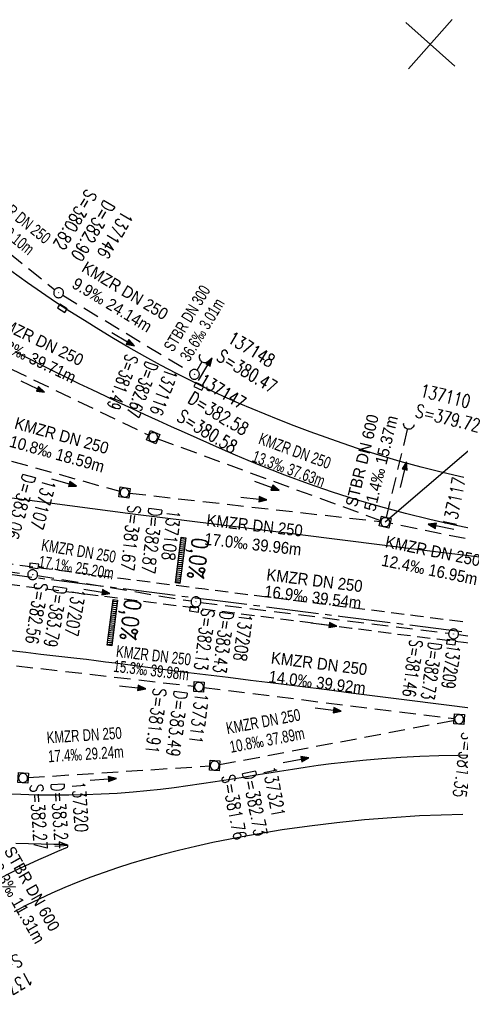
# Model space of a CAD drawing. Header units: millimetres. Extents: x -519 to 616, y -483 to 277.
# Tile 23 of 26: x 236 to 303, y -254 to -104. Entities that reach past the tile are written whole.
import ezdxf

# ---------------------------------------------------------------- set-up
doc = ezdxf.new("R2010")
doc.units = ezdxf.units.MM
doc.header["$LTSCALE"] = 10
for name, pattern in [('ACHSE', [5.5, 4, -0.5, 0.5, -0.5]), ('LT00', [0]), ('LT11', [0.3, 0.2, -0.1]), ('STRICHLINIE2', [0.375, 0.25, -0.125])]:
    doc.linetypes.add(name, pattern=pattern)
for name, color, linetype in [('--EK_000-Halt-Pfeil', 4, 'LT00'), ('--EK_000-Halt-Text', 140, 'LT00'), ('--EK_000-Haltung', 7, 'STRICHLINIE2'), ('--EK_000-Schacht-Text', 5, 'LT00'), ('--EK_01-Halt-Pfeil', 4, 'LT00'), ('--EK_01-Halt-Text', 140, 'LT00'), ('--EK_01-Haltung', 7, 'STRICHLINIE2'), ('--EK_01-Schacht-Text', 5, 'LT00'), ('--EK_07-Halt-Pfeil', 4, 'LT00'), ('--EK_07-Halt-Text', 140, 'LT00'), ('--EK_07-Haltung', 7, 'STRICHLINIE2'), ('--EK_07-Schacht-Text', 5, 'LT00'), ('--EK_10-Halt-Pfeil', 4, 'LT00'), ('--EK_10-Halt-Text', 140, 'LT00'), ('--EK_10-Haltung', 7, 'STRICHLINIE2'), ('--EK_10-Schacht-Text', 5, 'LT00'), ('--EK_11-Halt-Pfeil', 4, 'LT00'), ('--EK_11-Halt-Text', 140, 'LT00'), ('--EK_11-Haltung', 7, 'STRICHLINIE2'), ('--EK_11-Schacht-Text', 5, 'LT00'), ('--EK_FBR', 2, 'LT00'), ('-AX-020', 30, 'ACHSE'), ('-QUE-20O', 11, 'Continuous'), ('-QUE-20W', 11, 'Continuous'), ('V_KA_MULD', 182, 'LT00'), ('V_KA_PRUF', 182, 'LT00'), ('V_P_SK', 182, 'LT00'), ('V_P_UK_DL', 182, 'LT00'), ('V_RASTER_75', 121, 'LT00')]:
    doc.layers.add(name, color=color, linetype=linetype)
doc.styles.add('Haltungsbeschriftung', font='arial.ttf', dxfattribs={"width": 0.75})
doc.styles.add('ROMANS', font='ROMANS.shx', dxfattribs={"width": 0.8})
doc.styles.add('schachtbeschriftung', font='romans.shx', dxfattribs={"width": 0.75, "height": 0.2})

# ---------------------------------------------------------------- blocks, each defined once
blk = doc.blocks.new('SYMB0652')
at = {"color": 0, "linetype": 'ByBlock'}
blk.add_lwpolyline([(-0.15, -0.075), (0.15, -0.075), (0.15, 0.075), (-0.15, 0.075), (-0.15, -0.075)], dxfattribs=at)
blk = doc.blocks.new('SYMB0003')
at = {"color": 0, "linetype": 'ByBlock'}
for p, q in [((-0.015712, 0), (0.010166, 0.012015)), ((0, -0.021257), (-0.015712, 0)), ((0.010166, 0.012015), (0, -0.021257))]:
    blk.add_line(p, q, dxfattribs=at)
for points in [[(-0.031395, 0.499013), (-0.093691, 0.491144), (-0.154509, 0.475528), (-0.21289, 0.452414), (-0.267913, 0.422164), (-0.318712, 0.385257), (-0.364484, 0.342274), (-0.404509, 0.293893), (-0.438154, 0.240877), (-0.464888, 0.184062), (-0.484292, 0.124345), (-0.496058, 0.062667), (-0.5, 0)], [(-0.5, 0), (-0.496058, -0.062667), (-0.484292, -0.124345), (-0.464888, -0.184062), (-0.438154, -0.240877), (-0.404509, -0.293893), (-0.364485, -0.342274), (-0.318712, -0.385257), (-0.267914, -0.422164), (-0.21289, -0.452414), (-0.154509, -0.475529), (-0.093691, -0.491144), (-0.031395, -0.499014), (0.031395, -0.499014)], [(0.5, 0), (0.496057, 0.062667), (0.484292, 0.124345), (0.464888, 0.184062), (0.438153, 0.240877), (0.404509, 0.293893), (0.364484, 0.342274), (0.318712, 0.385257), (0.267913, 0.422164), (0.21289, 0.452414), (0.154509, 0.475528), (0.093691, 0.491144), (0.031395, 0.499013), (-0.031395, 0.499013)], [(0.031395, -0.499014), (0.093691, -0.491144), (0.154509, -0.475529), (0.21289, -0.452414), (0.267914, -0.422164), (0.318712, -0.385257), (0.364485, -0.342274), (0.404509, -0.293893), (0.438154, -0.240877), (0.464889, -0.184062), (0.484292, -0.124345), (0.496058, -0.062667), (0.5, 0)]]:
    blk.add_lwpolyline(points, dxfattribs=at)
blk = doc.blocks.new('SYMB1210')
at = {"color": 0, "linetype": 'ByBlock'}
blk.add_line((0.018815, -0.179014), (0.055623, -0.17119), dxfattribs=at)
for points in [[(-0.2, -0.2), (-0.2, 0.2), (0.2, 0.2), (0.2, -0.2), (-0.2, -0.2)], [(0.018815, 0.179014), (-0.018815, 0.179014), (-0.055623, 0.17119), (-0.09, 0.155885), (-0.120444, 0.133766), (-0.145623, 0.105801), (-0.164438, 0.073213), (-0.176067, 0.037424), (-0.18, 0)], [(-0.18, 0), (-0.176067, -0.037424), (-0.164438, -0.073213), (-0.145623, -0.105801), (-0.120444, -0.133766), (-0.09, -0.155885), (-0.055623, -0.17119), (-0.018815, -0.179014), (0.018815, -0.179014)], [(0.18, 0), (0.176067, 0.037424), (0.164438, 0.073213), (0.145623, 0.105801), (0.120444, 0.133766), (0.09, 0.155885), (0.055623, 0.17119), (0.018815, 0.179014)], [(0.055623, -0.17119), (0.09, -0.155885), (0.120444, -0.133766), (0.145623, -0.105801), (0.164438, -0.073213), (0.176067, -0.037424), (0.18, 0)]]:
    blk.add_lwpolyline(points, dxfattribs=at)
blk = doc.blocks.new('SYMB1107')
at = {"color": 0, "linetype": 'ByBlock'}
for points in [[(-0.2, 0), (-0.196157, 0.039018), (-0.184776, 0.076537), (-0.166294, 0.111114), (-0.141421, 0.141421), (-0.111114, 0.166294), (-0.076537, 0.184776), (-0.039018, 0.196157), (0, 0.2)], [(0, 0.2), (0.039018, 0.196157), (0.076537, 0.184776), (0.111114, 0.166294), (0.141421, 0.141421), (0.166294, 0.111114), (0.184776, 0.076537), (0.196157, 0.039018), (0.2, 0)]]:
    blk.add_lwpolyline(points, dxfattribs=at)
blk = doc.blocks.new('SYMB0070')
at = {"color": 0, "linetype": 'ByBlock'}
for p, q in [((-0.5, 0), (0.2, 0)), ((0.5, 0), (0.2, 0.1)), ((0.2, 0.1), (0.2, 0)), ((0.468, 0), (0.21, 0.086)), ((0.21, 0.086), (0.21, -0.086)), ((0.21, -0.086), (0.468, 0)), ((0.22, -0.072), (0.437, 0)), ((0.23, -0.058), (0.405, 0)), ((0.24, -0.045), (0.374, 0)), ((0.342, 0), (0.25, 0.031)), ((0.25, 0.031), (0.25, -0.031)), ((0.25, -0.031), (0.342, 0)), ((0.26, -0.017), (0.31, 0)), ((0.27, -0.003), (0.279, 0))]:
    blk.add_line(p, q, dxfattribs=at)
for points in [[(0.2, 0), (0.2, -0.1), (0.5, 0)], [(0.437, 0), (0.22, 0.072), (0.22, -0.072)], [(0.405, 0), (0.23, 0.058), (0.23, -0.058)], [(0.374, 0), (0.24, 0.045), (0.24, -0.045)], [(0.31, 0), (0.26, 0.017), (0.26, -0.017)], [(0.279, 0), (0.27, 0.003), (0.27, -0.003)]]:
    blk.add_lwpolyline(points, dxfattribs=at)

msp = doc.modelspace()

# ---------------------------------------------------------------- hatches: boundary and pattern name
at = {"layer": '-QUE-20O'}
h = msp.add_hatch(dxfattribs=at)
h.set_pattern_fill('LT_0', color=256, scale=0.3, angle=-7.2291, style=0, pattern_type=2)
h.set_pattern_definition([(352.77091927, (24090.0322, -706267.65393), (0.0377510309, 0.29761528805), [0.30000000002])])
h.paths.add_polyline_path([(261.01, -182.88), (260.13, -189.82), (259.44, -189.74), (260.32, -182.79)])
at = {"layer": '-QUE-20W'}
h = msp.add_hatch(dxfattribs=at)
h.set_pattern_fill('LT_0', color=256, scale=0.3, angle=-7.2332, style=0, pattern_type=2)
h.set_pattern_definition([(352.76675204, (24091.3407, -706264.52452), (0.03777267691, 0.29761254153), [0.3])])
h.paths.add_polyline_path([(250.64, -192.38), (249.76, -199.32), (249.06, -199.24), (249.94, -192.29)])

# ---------------------------------------------------------------- linework, layer by layer
at = {"layer": '--EK_000-Haltung'}
for p, q in [((188.62, -182.08), (236.96, -188.41)), ((238.44, -188.63), (261.82, -192.5)), ((263.31, -192.71), (301.05, -197.42)), ((302.54, -197.61), (335.94, -202.15))]:
    msp.add_line(p, q, dxfattribs=at)
at = {"layer": '--EK_01-Haltung'}
for p, q in [((220.93, -150.72), (255.38, -167.25)), ((291.57, -179.78), (294.83, -166.29)), ((256.76, -167.83), (290.69, -180.25)), ((234.5, -171.21), (250.97, -175.81)), ((252.43, -176.09), (290.65, -180.42)), ((307.26, -183.77), (292.13, -180.66))]:
    msp.add_line(p, q, dxfattribs=at)
at = {"layer": '--EK_01-Schacht-Text', "flags": 128}
msp.add_lwpolyline([(333.8, -164.89), (315.35, -160.04), (291.39, -180.51)], dxfattribs=at)
at = {"layer": '--EK_07-Haltung'}
for p, q in [((219.57, -127.81), (241.06, -145.14)), ((242.29, -145.99), (261.7, -157.64)), ((262.73, -157.38), (263.51, -156.09))]:
    msp.add_line(p, q, dxfattribs=at)
at = {"layer": '--EK_10-Haltung'}
for p, q in [((224.06, -201.07), (262.29, -205.48)), ((263.78, -205.66), (301.91, -210.4))]:
    msp.add_line(p, q, dxfattribs=at)
at = {"layer": '--EK_11-Haltung'}
for p, q in [((266.15, -217.4), (301.91, -210.63)), ((236.99, -219.37), (264.67, -217.59))]:
    msp.add_line(p, q, dxfattribs=at)
at = {"layer": '--EK_FBR', "color": 2}
for points in [[(303.37, -173.69), (300.12, -172.96), (296.89, -172.15), (293.68, -171.28), (290.48, -170.34), (287.3, -169.33), (284.84, -168.51), (282.4, -167.65), (279.96, -166.77), (277.53, -165.85), (275.11, -164.9), (273.13, -164.1), (271.14, -163.28), (269.17, -162.44), (267.21, -161.57), (265.26, -160.68), (263.65, -159.91), (262.04, -159.13), (259.6, -157.89), (257.17, -156.6), (254.76, -155.29), (252.37, -153.93), (250, -152.55), (247.78, -151.21), (245.57, -149.85), (243.38, -148.46), (241.2, -147.03), (239.05, -145.58), (236.92, -144.09), (234.4, -142.27)], [(304.17, -181.42), (301.97, -180.96), (298.21, -180.12), (294.47, -179.19), (290.74, -178.18), (287.04, -177.09), (283.36, -175.92), (279.71, -174.67), (276.09, -173.34), (272.5, -171.94), (270.53, -171.13), (268.57, -170.31), (266.62, -169.47), (264.68, -168.61), (262.74, -167.75), (260.8, -166.87), (258.87, -166), (256.84, -165.08), (254.82, -164.16), (252.8, -163.23), (250.78, -162.29), (248.77, -161.35), (246.76, -160.4), (244.8, -159.45), (242.84, -158.49), (240.88, -157.52), (238.93, -156.55), (236.98, -155.57), (235.03, -154.6)], [(305.12, -208.9), (299.91, -208.25), (294.69, -207.59), (290.62, -207.07), (286.55, -206.55), (282.48, -206.04), (278.4, -205.52), (274.33, -205.01), (270.89, -204.59), (267.45, -204.16), (264.01, -203.74), (260.58, -203.31), (257.14, -202.87), (253.7, -202.43), (250.27, -201.98), (248.81, -201.79), (247.35, -201.6), (245.89, -201.42), (244.42, -201.25), (243.53, -201.15), (241.25, -200.9), (238.96, -200.63), (236.68, -200.35), (234.4, -200.06)], [(233.01, -221.78), (235.88, -221.9), (238.32, -221.97), (240.77, -222), (243.22, -222), (245.66, -221.95), (248.11, -221.86), (250.55, -221.72), (252.99, -221.54), (255.08, -221.35), (257.17, -221.12), (259.26, -220.87), (261.34, -220.59), (263.43, -220.29), (265.51, -219.97), (267.47, -219.66), (269.43, -219.34), (271.39, -219.02), (273.35, -218.7), (275.3, -218.39), (277.26, -218.08), (279.22, -217.79), (281.19, -217.5), (283.15, -217.24), (285.12, -217), (288, -216.7), (290.88, -216.45), (293.77, -216.25), (296.67, -216.09), (299.56, -215.99), (302.46, -215.93), (305.36, -215.91)], [(233.01, -221.78), (235.88, -221.9), (238.32, -221.97), (240.77, -222), (243.22, -222), (245.66, -221.95), (248.11, -221.86), (250.55, -221.72), (252.99, -221.54), (255.08, -221.35), (257.17, -221.12), (259.26, -220.87), (261.34, -220.59), (263.43, -220.29), (265.51, -219.97), (267.47, -219.66), (269.43, -219.34), (271.39, -219.02), (273.35, -218.7), (275.3, -218.39), (277.26, -218.08), (279.22, -217.79), (281.19, -217.5), (283.15, -217.24), (285.12, -217), (288, -216.7), (290.88, -216.45), (293.77, -216.25), (296.67, -216.09), (299.56, -215.99), (302.46, -215.93), (305.36, -215.91)], [(303.22, -224.97), (299.92, -225.06), (296.63, -225.21), (292.42, -225.47), (288.23, -225.81), (284.04, -226.23), (279.86, -226.74), (275.7, -227.33), (273.05, -227.75), (270.4, -228.21), (267.77, -228.71), (265.14, -229.25), (262.52, -229.83), (259.91, -230.45), (257.31, -231.13), (254.72, -231.85), (252.66, -232.46), (250.62, -233.11), (248.59, -233.79), (246.57, -234.51), (244.57, -235.28), (242.59, -236.08), (240.62, -236.94), (238.68, -237.84), (236.77, -238.79), (234.88, -239.79)]]:
    msp.add_lwpolyline(points, dxfattribs=at)
at = {"layer": '--EK_FBR'}
for points in [[(347.61, -191.12), (337.39, -189.87), (326.68, -188.53), (321.39, -187.8), (313.34, -186.77), (297.78, -184.87), (278.05, -182.4), (252.97, -179.28), (233.75, -176.78), (232.82, -176.66), (229.04, -176.2), (202.84, -172.86), (178.93, -169.86), (164.15, -168.04), (148.71, -166.1), (124.59, -163.17), (99.95, -160.19), (73.77, -156.52), (56.93, -154.05), (46.17, -152.5), (40.96, -151.86), (22.72, -149.86)], [(228.79, -236.81), (230.15, -236.03), (231.53, -235.27), (232.93, -234.55), (234.34, -233.84), (235.76, -233.16), (237.2, -232.5), (238.64, -231.85), (240.08, -231.21), (241.53, -230.58), (242.99, -229.95)], [(242.82, -229.55), (240.9, -229.53), (238.99, -229.5), (237.07, -229.46), (235.16, -229.41)], [(242.99, -229.95), (243.05, -229.84), (243.08, -229.74), (243.03, -229.66), (242.94, -229.61), (242.82, -229.55)]]:
    msp.add_lwpolyline(points, dxfattribs=at)
at = {"layer": '--EK_FBR', "linetype": 'LT11', "flags": 128}
for points in [[(312.12, -196.8), (308.17, -196.3), (304.23, -195.8), (300.28, -195.3), (296.33, -194.8), (291.33, -194.17), (286.33, -193.54), (281.33, -192.91), (276.33, -192.28), (270.13, -191.5), (263.93, -190.71), (257.73, -189.92), (251.53, -189.13), (247.43, -188.6), (243.34, -188.07), (239.25, -187.54), (235.15, -187.02), (231.06, -186.49), (226.96, -185.98), (222.77, -185.45), (218.58, -184.93), (214.38, -184.42), (210.19, -183.9), (206, -183.39), (201.8, -182.87), (196.94, -182.26), (192.07, -181.64), (187.2, -181.02), (182.34, -180.4), (177.47, -179.77)], [(177.22, -182.72), (201.71, -185.78), (214.2, -187.38), (226.68, -188.98), (232.91, -189.78), (239.14, -190.58), (245.36, -191.37), (251.59, -192.16), (255.71, -192.68), (259.84, -193.2), (263.96, -193.73), (268.08, -194.25), (272.21, -194.78), (276.33, -195.31), (279.63, -195.74), (282.94, -196.17), (286.25, -196.61), (289.56, -197.04), (292.87, -197.47), (296.18, -197.89), (299.31, -198.27), (302.44, -198.66), (305.57, -199.03), (308.71, -199.41), (311.84, -199.79)]]:
    msp.add_lwpolyline(points, dxfattribs=at)
at = {"layer": '-AX-020', "ltscale": 0.2, "flags": 128}
msp.add_lwpolyline([(-493.87, -141.36), (-486.27, -141.05), (-470.78, -140.5), (-455.3, -140.02), (-439.81, -139.63), (-424.32, -139.32), (-408.83, -139.08), (-393.34, -138.93), (-377.85, -138.86), (-362.36, -138.86), (-346.87, -138.95), (-331.38, -139.12), (-315.89, -139.36), (-300.4, -139.69), (-284.91, -140.1), (-269.43, -140.58), (-253.95, -141.15), (-238.47, -141.79), (-232.64, -142.06), (-217.17, -142.81), (-201.7, -143.65), (-186.24, -144.56), (-170.78, -145.54), (-155.32, -146.59), (-139.87, -147.7), (-124.42, -148.88), (-108.98, -150.13), (-93.54, -151.43), (-78.11, -152.79), (-62.68, -154.2), (-47.26, -155.66), (-31.84, -157.17), (-16.43, -158.73), (-1.02, -160.33), (14.39, -161.98), (29.79, -163.66), (45.18, -165.38), (60.57, -167.13), (75.96, -168.91), (91.35, -170.72), (106.73, -172.55), (122.11, -174.41), (137.49, -176.29), (152.87, -178.19), (168.24, -180.1), (183.61, -182.03), (198.98, -183.96), (214.35, -185.9), (229.72, -187.85), (244.81, -189.77), (264.65, -192.28), (284.5, -194.8), (304.34, -197.3), (324.18, -199.78), (344.03, -202.24), (363.88, -204.68), (383.74, -207.08), (403.6, -209.44), (423.46, -211.76), (431.13, -212.64)], dxfattribs=at)
at = {"layer": '-QUE-20O', "flags": 128}
msp.add_lwpolyline([(260.13, -189.82), (259.44, -189.74), (260.32, -182.79), (261.01, -182.88), (260.13, -189.82)], dxfattribs=at)
at = {"layer": '-QUE-20W', "flags": 128}
msp.add_lwpolyline([(249.76, -199.32), (249.06, -199.24), (249.94, -192.29), (250.64, -192.38), (249.76, -199.32)], dxfattribs=at)
at = {"layer": 'V_RASTER_75'}
for p, q in [((294.51, -104.48), (301.99, -111.12)), ((301.57, -104.06), (294.93, -111.54))]:
    msp.add_line(p, q, dxfattribs=at)

# ---------------------------------------------------------------- block references
at = {"layer": '--EK_000-Halt-Pfeil', "yscale": 4.000000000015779, "zscale": 4}
for p, xscale, rotation in [((247.49, -191.02), 4.000000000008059, 350.5960794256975), ((282.06, -196.06), 3.999999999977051, 352.8939794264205)]:
    msp.add_blockref('SYMB0070', p, dxfattribs=dict(at, xscale=xscale, rotation=rotation))
at = {"layer": '--EK_01-Halt-Pfeil', "yscale": 4.000000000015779, "zscale": 4}
for p, xscale, rotation in [((237.72, -159.89), 4.000000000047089, 334.37163930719), ((294.17, -173.27), 3.999999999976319, 76.40758930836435), ((242.47, -174.47), 3.999999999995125, 344.4147293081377), ((273.38, -174.98), 3.99999999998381, 339.8977693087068), ((271.38, -176.91), 3.999999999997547, 353.5333293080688), ((299.9, -181.23), 3.999999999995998, 168.4003693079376)]:
    msp.add_blockref('SYMB0070', p, dxfattribs=dict(at, xscale=xscale, rotation=rotation))
at = {"layer": '--EK_07-Halt-Pfeil', "yscale": 4.000000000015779, "zscale": 4}
for p, xscale, rotation in [((251.48, -152.67), 3.999999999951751, 329.0346493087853), ((263.98, -157.25), 4.00000000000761, 58.86877930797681)]:
    msp.add_blockref('SYMB0070', p, dxfattribs=dict(at, xscale=xscale, rotation=rotation))
at = {"layer": '--EK_10-Halt-Pfeil', "yscale": 4.000000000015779, "zscale": 4}
for p, xscale, rotation in [((252.93, -205.63), 3.999999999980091, 353.4229193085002), ((282.72, -209.02), 4.000000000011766, 352.9139993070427)]:
    msp.add_blockref('SYMB0070', p, dxfattribs=dict(at, xscale=xscale, rotation=rotation))
at = {"layer": '--EK_11-Halt-Pfeil', "yscale": 4.000000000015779, "zscale": 4}
for p, xscale, rotation in [((277.82, -216.71), 3.999999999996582, 10.72577930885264), ((248.45, -219.63), 4.000000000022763, 3.674539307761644)]:
    msp.add_blockref('SYMB0070', p, dxfattribs=dict(at, xscale=xscale, rotation=rotation))
at = {"layer": 'V_KA_MULD', "zscale": 3.8}
for p, xscale, yscale, rotation in [((256.06, -167.58), 3.800000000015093, 3.799999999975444, 336.5330261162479), ((251.69, -176.01), 3.800000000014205, 3.799999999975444, 351.4508668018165), ((291.39, -180.51), 3.800000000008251, 3.799999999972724, 346.6400735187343), ((263.03, -205.57), 3.800000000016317, 3.799999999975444, 356.3090993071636), ((302.65, -210.49), 3.800000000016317, 3.799999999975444, 356.3090993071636), ((265.42, -217.54), 3.800000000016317, 3.799999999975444, 356.3090993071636), ((236.24, -219.42), 3.800000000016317, 3.799999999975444, 356.3090993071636)]:
    msp.add_blockref('SYMB1210', p, dxfattribs=dict(at, xscale=xscale, yscale=yscale, rotation=rotation))
at = {"layer": 'V_KA_PRUF', "xscale": 1.500000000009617, "yscale": 1.500000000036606, "zscale": 1.5, "rotation": 4.066199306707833}
for p in [(241.65, -145.61), (262.34, -158.02), (237.7, -188.5), (262.57, -192.62), (301.8, -197.51)]:
    msp.add_blockref('SYMB0003', p, dxfattribs=at)
at = {"layer": 'V_P_SK', "zscale": 4.5}
for p, xscale, yscale, rotation in [((242.21, -147.98), 4.500000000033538, 4.500000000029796, 327.5625490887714), ((263.02, -159.85), 4.500000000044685, 4.500000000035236, 334.5735143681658), ((237.92, -187.16), 4.500000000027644, 4.500000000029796, 352.6508515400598), ((262.31, -193.77), 4.500000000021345, 4.500000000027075, 352.7668823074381), ((301.44, -198.75), 4.500000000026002, 4.500000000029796, 353.1205041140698)]:
    msp.add_blockref('SYMB0652', p, dxfattribs=dict(at, xscale=xscale, yscale=yscale, rotation=rotation))
at = {"layer": 'V_P_UK_DL', "zscale": 4}
for p, xscale, yscale, rotation in [((263.9, -155.45), 3.999999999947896, 3.999999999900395, 140.7375624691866), ((295, -165.57), 3.999999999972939, 4.000000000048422, 169.9015105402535)]:
    msp.add_blockref('SYMB1107', p, dxfattribs=dict(at, xscale=xscale, yscale=yscale, rotation=rotation))

# ---------------------------------------------------------------- texts
at = {"layer": '--EK_000-Halt-Text', "style": 'Haltungsbeschriftung'}
for s, rotation, width, p in [('KMZR DN 250', 350.5961, 0.7, (238.92, -184.83)), ('17.1‰ 25.20m', 350.5961, 0.7, (238.5, -187.35)), ('KMZR DN 250', 352.894, 0.9, (273.22, -189.35)), ('16.9‰ 39.54m', 352.894, 0.9, (272.9, -191.89))]:
    msp.add_text(s, height=1.8, rotation=rotation, dxfattribs=dict(at, width=width)).set_placement(p)
at = {"layer": '--EK_000-Schacht-Text', "style": 'schachtbeschriftung'}
for s, rotation, width, p in [('S=382.56', 260.5961, 0.7, (238.08, -189.59)), ('D=383.79', 260.5961, 0.7, (240.92, -190.06)), ('137207', 260.5961, 0.7, (243.76, -190.53)), ('S=382.13', 262.894, 0.7, (263.46, -193.64)), ('D=383.43', 262.894, 0.7, (266.31, -194)), ('137208', 262.894, 0.7, (269.17, -194.35)), ('S=381.46', 262.2736, 0.65, (295.16, -198.31)), ('D=382.73', 262.2736, 0.65, (298.02, -198.7)), ('137209', 262.2736, 0.65, (300.87, -199.09))]:
    msp.add_text(s, height=2, rotation=rotation, dxfattribs=dict(at, width=width)).set_placement(p)
at = {"layer": '--EK_01-Halt-Text', "style": 'Haltungsbeschriftung'}
for s, rotation, width, p in [('KMZR DN 250', 334.3716, 0.9, (231.61, -150.44)), ('11.8‰ 39.71m', 334.3716, 0.9, (230.37, -153.03)), ('KMZR DN 250', 344.4147, 0.9, (234.8, -166.23)), ('51.4‰ 15.37m', 76.4076, 0.9, (289.86, -178.98)), ('STBR DN 600', 76.4076, 0.9, (287.06, -178.31)), ('10.8‰ 18.59m', 344.4147, 0.9, (234.02, -169)), ('KMZR DN 250', 339.8978, 0.7, (271.96, -168.53)), ('13.3‰ 37.63m', 339.8978, 0.7, (270.97, -171.23)), ('KMZR DN 250', 353.5333, 0.9, (264.1, -181.06)), ('17.0‰ 39.96m', 353.5333, 0.9, (263.77, -183.92)), ('KMZR DN 250', 348.4004, 0.9, (291.28, -184.3)), ('12.4‰ 16.95m', 348.4004, 0.9, (290.7, -187.12))]:
    msp.add_text(s, height=1.8, rotation=rotation, dxfattribs=dict(at, width=width)).set_placement(p)
at = {"layer": '--EK_01-Schacht-Text', "style": 'schachtbeschriftung'}
for s, rotation, width, p in [('S=381.49', 249.8978, 0.65, (251.95, -154.8)), ('D=382.67', 249.8978, 0.65, (254.96, -155.9)), ('137116', 249.8978, 0.7, (257.96, -157)), ('137110', 346.4109, 0.75, (296.58, -161.37)), ('S=379.72', 346.4109, 0.75, (295.83, -164.48)), ('D=383.06', 254.4147, 0.75, (236.26, -173)), ('137107', 254.4147, 0.75, (239.35, -173.86)), ('137117', 78.4004, 0.75, (302.1, -181.48)), ('S=381.67', 263.5333, 0.75, (252.24, -177.83)), ('D=382.87', 263.5333, 0.75, (255.42, -178.19)), ('137108', 263.5333, 0.75, (258.22, -178.55))]:
    msp.add_text(s, height=2, rotation=rotation, dxfattribs=dict(at, width=width)).set_placement(p)
at = {"layer": '--EK_07-Halt-Text', "style": 'Haltungsbeschriftung'}
for s, rotation, width, p in [('KMZR DN 250', 321.1364, 0.7, (230.61, -131.11)), ('9.3‰ 29.10m', 321.1364, 0.7, (228.8, -133.35)), ('KMZR DN 250', 329.0346, 0.9, (245.01, -142.27)), ('9.9‰ 24.14m', 329.0346, 0.9, (243.52, -144.74)), ('STBR DN 300', 58.8688, 0.7, (259.09, -154.73)), ('36.6‰ 3.01m', 58.8688, 0.7, (261.55, -156.22)), ('STBR DN 600', 299.6913, 0.9, (233.27, -230.5)), ('20.3‰ 11.31m', 299.6913, 0.9, (230.77, -231.93))]:
    msp.add_text(s, height=1.8, rotation=rotation, dxfattribs=dict(at, width=width)).set_placement(p)
at = {"layer": '--EK_07-Schacht-Text', "style": 'schachtbeschriftung', "width": 0.75}
for s, rotation, p in [('S=380.82', 239.0346, (245.89, -129.69)), ('D=382.90', 239.0346, (248.63, -131.33)), ('137146', 239.0346, (251.38, -132.98)), ('137148', 328.8688, (267.2, -153.07)), ('S=380.47', 328.8688, (265.55, -155.81)), ('137147', 328.8688, (262.81, -159.48)), ('D=382.58', 328.8688, (261.16, -162.22)), ('S=380.58', 328.8688, (259.5, -164.96)), ('S=382.55', 209.6928, (235.37, -246.06)), ('137325', 209.6928, (236.96, -248.84))]:
    msp.add_text(s, height=2, rotation=rotation, dxfattribs=at).set_placement(p)
at = {"layer": '--EK_10-Halt-Text', "style": 'Haltungsbeschriftung'}
for s, rotation, width, p in [('KMZR DN 250', 353.4229, 0.7, (250.33, -201.01)), ('KMZR DN 250', 352.914, 0.9, (273.92, -202)), ('15.3‰ 39.98m', 353.4229, 0.7, (249.92, -203.26)), ('14.0‰ 39.92m', 352.914, 0.9, (273.56, -204.86))]:
    msp.add_text(s, height=1.8, rotation=rotation, dxfattribs=dict(at, width=width)).set_placement(p)
at = {"layer": '--EK_10-Schacht-Text', "style": 'schachtbeschriftung', "width": 0.75}
for s, rotation, p in [('S=381.91', 262.914, (256.12, -205.64)), ('D=383.49', 262.914, (259.3, -206.03)), ('137311', 262.914, (262.48, -206.43)), ('S=381.35', 261.6918, (303.14, -212.33))]:
    msp.add_text(s, height=2, rotation=rotation, dxfattribs=at).set_placement(p)
at = {"layer": '--EK_11-Halt-Text', "style": 'Haltungsbeschriftung', "width": 0.7}
for s, rotation, p in [('KMZR DN 250', 10.7258, (267.36, -212.78)), ('KMZR DN 250', 3.6745, (239.9, -214.18)), ('10.8‰ 37.89m', 10.7258, (267.89, -215.61)), ('17.4‰ 29.24m', 3.6745, (240.09, -217.05))]:
    msp.add_text(s, height=1.8, rotation=rotation, dxfattribs=at).set_placement(p)
at = {"layer": '--EK_11-Schacht-Text', "style": 'schachtbeschriftung', "width": 0.75}
for s, rotation, p in [('D=382.73', 280.7258, (269.62, -218.53)), ('137321', 280.7258, (272.77, -217.93)), ('137320', 273.6745, (243.68, -220.01)), ('S=381.76', 280.7258, (266.48, -219.12)), ('S=382.27', 273.6745, (237.29, -220.42)), ('D=383.24', 273.6745, (240.48, -220.22))]:
    msp.add_text(s, height=2, rotation=rotation, dxfattribs=at).set_placement(p)
at = {"layer": '-QUE-20O', "style": 'ROMANS', "width": 0.8}
msp.add_text('0,0%%%', height=2.5, rotation=262.7709, dxfattribs=at).set_placement((262.04, -182.74))
at = {"layer": '-QUE-20W', "style": 'ROMANS', "width": 0.8}
msp.add_text('0,0%%%', height=2.5, rotation=262.7668, dxfattribs=at).set_placement((251.77, -192.08))

doc.saveas('drawing.dxf')
